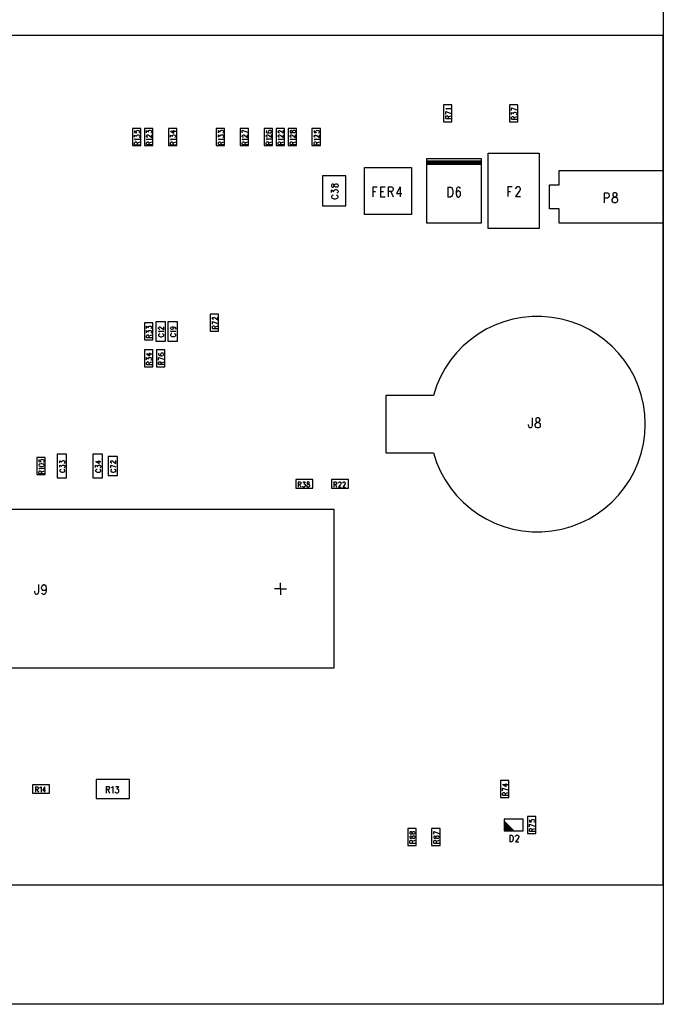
# Model space of a CAD drawing. Extents: x 11.9 to 28.1, y 10.8 to 21.2.
# Tile 5 of 12: x 19.8 to 22.5, y 14.7 to 18.8. Entities that reach past the tile are written whole.
import ezdxf

# ---------------------------------------------------------------- set-up
doc = ezdxf.new("R2010")
doc.units = 0
doc.header["$MEASUREMENT"] = 0
doc.layers.add('LAYNR1', color=2, linetype='Continuous')

msp = doc.modelspace()

# ---------------------------------------------------------------- linework, layer by layer
at = {"layer": 'LAYNR1'}
for points in [[(22.4567, 19.2045), (22.4567, 14.6545)], [(22.4567, 18.7045), (17.1317, 18.7045)], [(22.4567, 15.1545), (22.4567, 18.7045)], [(21.5517, 18.3945), (21.5507, 18.3955), (21.5477, 18.3985), (21.5697, 18.3985)], [(21.8227, 18.4015), (21.8447, 18.3935)], [(21.8227, 18.3905), (21.8227, 18.4015)], [(21.5477, 18.3865), (21.5697, 18.3785)], [(21.5477, 18.3755), (21.5477, 18.3865)], [(21.5477, 18.3575), (21.5477, 18.3645), (21.5487, 18.3675), (21.5497, 18.3675), (21.5517, 18.3685), (21.5537, 18.3685), (21.5557, 18.3675), (21.5567, 18.3675), (21.5577, 18.3645), (21.5577, 18.3575)], [(21.5477, 18.3575), (21.5697, 18.3575)], [(21.5577, 18.3635), (21.5697, 18.3685)], [(21.8227, 18.3735), (21.8227, 18.3825), (21.8307, 18.3775), (21.8307, 18.3805), (21.8317, 18.3815), (21.8327, 18.3825), (21.8357, 18.3835), (21.8377, 18.3835), (21.8417, 18.3825), (21.8437, 18.3805), (21.8447, 18.3785), (21.8447, 18.3765), (21.8437, 18.3735), (21.8427, 18.3735), (21.8407, 18.3725)], [(21.8227, 18.3535), (21.8227, 18.3615), (21.8237, 18.3635), (21.8247, 18.3645), (21.8267, 18.3655), (21.8287, 18.3655), (21.8307, 18.3645), (21.8317, 18.3635), (21.8327, 18.3615), (21.8327, 18.3535)], [(21.8327, 18.3595), (21.8447, 18.3655)], [(21.8227, 18.3535), (21.8447, 18.3535)], [(20.2477, 18.3065), (20.2477, 18.2985), (20.2567, 18.2975), (20.2557, 18.2985), (20.2547, 18.3005), (20.2547, 18.3025), (20.2557, 18.3055), (20.2577, 18.3065), (20.2607, 18.3075), (20.2627, 18.3065), (20.2667, 18.3065), (20.2687, 18.3045), (20.2697, 18.3025), (20.2697, 18.2995), (20.2687, 18.2975), (20.2677, 18.2965), (20.2657, 18.2955)], [(20.2477, 18.2785), (20.2477, 18.2875), (20.2557, 18.2825), (20.2557, 18.2855), (20.2567, 18.2865), (20.2577, 18.2875), (20.2607, 18.2885), (20.2627, 18.2885), (20.2667, 18.2875), (20.2687, 18.2865), (20.2697, 18.2835), (20.2697, 18.2815), (20.2687, 18.2785), (20.2677, 18.2785), (20.2657, 18.2775)], [(20.2977, 18.2975), (20.2977, 18.3065), (20.3057, 18.3015), (20.3057, 18.3045), (20.3067, 18.3055)], [(20.2997, 18.2795), (20.2987, 18.2805), (20.2977, 18.2815), (20.2977, 18.2845), (20.2987, 18.2865), (20.2997, 18.2875), (20.3017, 18.2885)], [(20.3027, 18.2785), (20.3017, 18.2785), (20.2997, 18.2795)], [(20.3017, 18.2885), (20.3037, 18.2885)], [(20.3037, 18.2885), (20.3057, 18.2875), (20.3087, 18.2855), (20.3197, 18.2775), (20.3197, 18.2885)], [(20.3067, 18.3055), (20.3077, 18.3065), (20.3107, 18.3075), (20.3127, 18.3075), (20.3167, 18.3065), (20.3187, 18.3045), (20.3197, 18.3025), (20.3197, 18.3005), (20.3187, 18.2975), (20.3177, 18.2965)], [(20.3177, 18.2965), (20.3157, 18.2965)], [(20.3977, 18.3035), (20.4117, 18.2955), (20.4117, 18.3075)], [(20.3977, 18.3035), (20.4197, 18.3035)], [(20.3977, 18.2785), (20.3977, 18.2875), (20.4057, 18.2825), (20.4057, 18.2855), (20.4067, 18.2865), (20.4077, 18.2875), (20.4107, 18.2885), (20.4127, 18.2885), (20.4167, 18.2875), (20.4187, 18.2865), (20.4197, 18.2835), (20.4197, 18.2815), (20.4187, 18.2785), (20.4177, 18.2785), (20.4157, 18.2775)], [(20.5977, 18.2975), (20.5977, 18.3065), (20.6057, 18.3015), (20.6057, 18.3045), (20.6067, 18.3055)], [(20.5977, 18.2795), (20.5977, 18.2885)], [(20.5977, 18.2885), (20.6057, 18.2835), (20.6057, 18.2855), (20.6067, 18.2875), (20.6077, 18.2885)], [(20.6067, 18.3055), (20.6077, 18.3065), (20.6107, 18.3075), (20.6127, 18.3075), (20.6167, 18.3065), (20.6187, 18.3045), (20.6197, 18.3025), (20.6197, 18.3005), (20.6187, 18.2975), (20.6177, 18.2965)], [(20.6077, 18.2885), (20.6107, 18.2885), (20.6127, 18.2885), (20.6167, 18.2885)], [(20.6177, 18.2965), (20.6157, 18.2965)], [(20.6187, 18.2795), (20.6177, 18.2785), (20.6157, 18.2775)], [(20.6167, 18.2885), (20.6187, 18.2865), (20.6197, 18.2845), (20.6197, 18.2815), (20.6187, 18.2795)], [(20.6977, 18.3075), (20.7197, 18.2995)], [(20.6977, 18.2965), (20.6977, 18.3075)], [(20.6997, 18.2795), (20.6987, 18.2805), (20.6977, 18.2815), (20.6977, 18.2845), (20.6987, 18.2865), (20.6997, 18.2875), (20.7017, 18.2885)], [(20.7027, 18.2785), (20.7017, 18.2785), (20.6997, 18.2795)], [(20.7017, 18.2885), (20.7037, 18.2885)], [(20.7037, 18.2885), (20.7057, 18.2875), (20.7087, 18.2855), (20.7197, 18.2775), (20.7197, 18.2885)], [(20.8007, 18.3065), (20.7987, 18.3055), (20.7977, 18.3025), (20.7977, 18.3015), (20.7987, 18.2985), (20.8017, 18.2975), (20.8067, 18.2965), (20.8117, 18.2965), (20.8167, 18.2975), (20.8187, 18.2985), (20.8197, 18.3015), (20.8197, 18.3025), (20.8187, 18.3045), (20.8167, 18.3065), (20.8127, 18.3065), (20.8117, 18.3065), (20.8087, 18.3065), (20.8067, 18.3045), (20.8057, 18.3025), (20.8057, 18.3015), (20.8067, 18.2985), (20.8087, 18.2975), (20.8117, 18.2965)], [(20.8027, 18.2785), (20.8017, 18.2785), (20.7997, 18.2795), (20.7987, 18.2805), (20.7977, 18.2825), (20.7977, 18.2855), (20.7987, 18.2865), (20.7997, 18.2875), (20.8017, 18.2885), (20.8037, 18.2885), (20.8057, 18.2875), (20.8087, 18.2865), (20.8197, 18.2785), (20.8197, 18.2895)], [(20.8517, 18.2965), (20.8497, 18.2975), (20.8487, 18.2985), (20.8477, 18.3005), (20.8477, 18.3035), (20.8487, 18.3045), (20.8497, 18.3055)], [(20.8497, 18.2795), (20.8487, 18.2805), (20.8477, 18.2815), (20.8477, 18.2845), (20.8487, 18.2865), (20.8497, 18.2875), (20.8517, 18.2885)], [(20.8497, 18.3055), (20.8517, 18.3065), (20.8537, 18.3065), (20.8557, 18.3055)], [(20.8527, 18.2785), (20.8517, 18.2785), (20.8497, 18.2795)], [(20.8527, 18.2965), (20.8517, 18.2965)], [(20.8517, 18.2885), (20.8537, 18.2885)], [(20.8537, 18.2885), (20.8557, 18.2875), (20.8587, 18.2855), (20.8697, 18.2775), (20.8697, 18.2885)], [(20.8557, 18.3055), (20.8587, 18.3045), (20.8697, 18.2965), (20.8697, 18.3075)], [(20.8987, 18.3055), (20.8977, 18.3035), (20.8977, 18.3005)], [(20.8977, 18.3005), (20.8987, 18.2975), (20.9007, 18.2965)], [(20.8997, 18.2795), (20.8987, 18.2805), (20.8977, 18.2815), (20.8977, 18.2845), (20.8987, 18.2865), (20.8997, 18.2875), (20.9017, 18.2885)], [(20.9047, 18.3055), (20.9027, 18.3065), (20.9007, 18.3065), (20.8987, 18.3055)], [(20.9027, 18.2785), (20.9017, 18.2785), (20.8997, 18.2795)], [(20.9007, 18.2965), (20.9027, 18.2965)], [(20.9017, 18.2885), (20.9037, 18.2885)], [(20.9027, 18.2965), (20.9047, 18.2975), (20.9057, 18.2995), (20.9067, 18.3025), (20.9077, 18.3045), (20.9097, 18.3065), (20.9117, 18.3075), (20.9157, 18.3075), (20.9177, 18.3065), (20.9187, 18.3055)], [(20.9037, 18.2885), (20.9057, 18.2875), (20.9087, 18.2855), (20.9197, 18.2775), (20.9197, 18.2885)], [(20.9097, 18.2965), (20.9077, 18.2985), (20.9067, 18.3005), (20.9057, 18.3045), (20.9047, 18.3055)], [(20.9177, 18.2965), (20.9157, 18.2965), (20.9117, 18.2965), (20.9097, 18.2965)], [(20.9187, 18.3055), (20.9197, 18.3035), (20.9197, 18.3005), (20.9187, 18.2975), (20.9177, 18.2965)], [(20.9977, 18.3065), (20.9977, 18.2985), (21.0067, 18.2975), (21.0057, 18.2985), (21.0047, 18.3005), (21.0047, 18.3025), (21.0057, 18.3055), (21.0077, 18.3065), (21.0107, 18.3075), (21.0127, 18.3065), (21.0167, 18.3065), (21.0187, 18.3045), (21.0197, 18.3025), (21.0197, 18.2995), (21.0187, 18.2975), (21.0177, 18.2965), (21.0157, 18.2955)], [(21.0027, 18.2785), (21.0017, 18.2785), (20.9997, 18.2785), (20.9987, 18.2795), (20.9977, 18.2815), (20.9977, 18.2845), (20.9987, 18.2865), (20.9997, 18.2865), (21.0017, 18.2875), (21.0037, 18.2875), (21.0057, 18.2865), (21.0087, 18.2855), (21.0197, 18.2775), (21.0197, 18.2885)], [(20.2517, 18.2665), (20.2507, 18.2675), (20.2477, 18.2705), (20.2697, 18.2705)], [(20.2477, 18.2475), (20.2477, 18.2555), (20.2487, 18.2575), (20.2497, 18.2585), (20.2517, 18.2595), (20.2537, 18.2595), (20.2557, 18.2585), (20.2567, 18.2575), (20.2577, 18.2555), (20.2577, 18.2475)], [(20.2477, 18.2475), (20.2697, 18.2475)], [(20.2577, 18.2535), (20.2697, 18.2595)], [(20.3017, 18.2665), (20.3007, 18.2685), (20.2977, 18.2705)], [(20.2977, 18.2705), (20.3197, 18.2705)], [(20.2977, 18.2485), (20.2977, 18.2555), (20.2987, 18.2575), (20.2997, 18.2585), (20.3017, 18.2595), (20.3037, 18.2595), (20.3057, 18.2585), (20.3067, 18.2575), (20.3077, 18.2555), (20.3077, 18.2485)], [(20.2977, 18.2485), (20.3197, 18.2485)], [(20.3077, 18.2535), (20.3197, 18.2595)], [(20.4017, 18.2665), (20.4007, 18.2675), (20.3977, 18.2705), (20.4197, 18.2705)], [(20.3977, 18.2475), (20.3977, 18.2555), (20.3987, 18.2575), (20.3997, 18.2585), (20.4017, 18.2595), (20.4037, 18.2595), (20.4057, 18.2585), (20.4067, 18.2575), (20.4077, 18.2555), (20.4077, 18.2475)], [(20.3977, 18.2475), (20.4197, 18.2475)], [(20.4077, 18.2535), (20.4197, 18.2595)], [(20.6017, 18.2665), (20.6007, 18.2685), (20.5977, 18.2705)], [(20.5977, 18.2705), (20.6197, 18.2705)], [(20.5977, 18.2485), (20.5977, 18.2555), (20.5987, 18.2575), (20.5997, 18.2585), (20.6017, 18.2595), (20.6037, 18.2595), (20.6057, 18.2585), (20.6067, 18.2575), (20.6077, 18.2555), (20.6077, 18.2485)], [(20.5977, 18.2485), (20.6197, 18.2485)], [(20.6077, 18.2535), (20.6197, 18.2595)], [(20.7017, 18.2665), (20.7007, 18.2685), (20.6977, 18.2705)], [(20.6977, 18.2705), (20.7197, 18.2705)], [(20.6977, 18.2485), (20.6977, 18.2555), (20.6987, 18.2575), (20.6997, 18.2585), (20.7017, 18.2595), (20.7037, 18.2595), (20.7057, 18.2585), (20.7067, 18.2575), (20.7077, 18.2555), (20.7077, 18.2485)], [(20.6977, 18.2485), (20.7197, 18.2485)], [(20.7077, 18.2535), (20.7197, 18.2595)], [(20.8017, 18.2675), (20.8007, 18.2685), (20.7977, 18.2715), (20.8197, 18.2715)], [(20.7977, 18.2485), (20.7977, 18.2555), (20.7987, 18.2585), (20.7997, 18.2595), (20.8017, 18.2595), (20.8037, 18.2595), (20.8057, 18.2595), (20.8067, 18.2585), (20.8077, 18.2555), (20.8077, 18.2485)], [(20.7977, 18.2485), (20.8197, 18.2485)], [(20.8077, 18.2545), (20.8197, 18.2595)], [(20.8517, 18.2665), (20.8507, 18.2685), (20.8477, 18.2705)], [(20.8477, 18.2705), (20.8697, 18.2705)], [(20.8477, 18.2485), (20.8477, 18.2555), (20.8487, 18.2575), (20.8497, 18.2585), (20.8517, 18.2595), (20.8537, 18.2595), (20.8557, 18.2585), (20.8567, 18.2575), (20.8577, 18.2555), (20.8577, 18.2485)], [(20.8477, 18.2485), (20.8697, 18.2485)], [(20.8577, 18.2535), (20.8697, 18.2595)], [(20.9017, 18.2665), (20.9007, 18.2685), (20.8977, 18.2705)], [(20.8977, 18.2705), (20.9197, 18.2705)], [(20.8977, 18.2485), (20.8977, 18.2555), (20.8987, 18.2575), (20.8997, 18.2585), (20.9017, 18.2595), (20.9037, 18.2595), (20.9057, 18.2585), (20.9067, 18.2575), (20.9077, 18.2555), (20.9077, 18.2485)], [(20.8977, 18.2485), (20.9197, 18.2485)], [(20.9077, 18.2535), (20.9197, 18.2595)], [(21.0017, 18.2665), (21.0007, 18.2675), (20.9977, 18.2705), (21.0197, 18.2705)], [(20.9977, 18.2475), (20.9977, 18.2555), (20.9987, 18.2575), (20.9997, 18.2585), (21.0017, 18.2595), (21.0037, 18.2595), (21.0057, 18.2585), (21.0067, 18.2575), (21.0077, 18.2555), (21.0077, 18.2475)], [(20.9977, 18.2475), (21.0197, 18.2475)], [(21.0077, 18.2535), (21.0197, 18.2595)], [(21.7247, 17.8965), (21.7247, 18.2115)], [(21.7247, 18.2115), (21.9387, 18.2115)], [(21.9387, 18.2115), (21.9387, 17.8965)], [(21.4667, 18.1795), (21.6967, 18.1795)], [(21.4667, 18.1775), (21.6967, 18.1775)], [(21.4667, 18.1755), (21.6967, 18.1755)], [(21.4667, 18.1735), (21.6967, 18.1735)], [(21.4667, 18.1715), (21.6967, 18.1715)], [(21.4667, 18.1695), (21.6967, 18.1695)], [(21.4667, 18.1675), (21.6967, 18.1675)], [(21.4667, 18.1655), (21.6967, 18.1655)], [(22.0217, 18.0795), (22.0217, 18.1395)], [(22.0217, 18.1395), (22.4567, 18.1395)], [(22.4567, 18.1395), (22.4567, 17.9195)], [(21.2427, 18.0715), (21.2427, 18.0295)], [(21.2427, 18.0715), (21.2617, 18.0715)], [(21.2757, 18.0715), (21.2757, 18.0295)], [(21.2757, 18.0715), (21.2947, 18.0715)], [(21.3077, 18.0715), (21.3077, 18.0295)], [(21.3077, 18.0715), (21.3217, 18.0715), (21.3257, 18.0695), (21.3267, 18.0675), (21.3287, 18.0635), (21.3287, 18.0595), (21.3267, 18.0555), (21.3257, 18.0535), (21.3217, 18.0515), (21.3077, 18.0515)], [(21.3567, 18.0715), (21.3417, 18.0435), (21.3637, 18.0435)], [(21.3567, 18.0715), (21.3567, 18.0295)], [(21.5567, 18.0705), (21.5567, 18.0285)], [(21.5567, 18.0705), (21.5677, 18.0705), (21.5717, 18.0685), (21.5747, 18.0645), (21.5757, 18.0605), (21.5777, 18.0545), (21.5777, 18.0445), (21.5757, 18.0385), (21.5747, 18.0345), (21.5717, 18.0305), (21.5677, 18.0285), (21.5567, 18.0285)], [(21.6087, 18.0645), (21.6067, 18.0685), (21.6027, 18.0705), (21.5997, 18.0705), (21.5957, 18.0685), (21.5927, 18.0625), (21.5907, 18.0525), (21.5907, 18.0425), (21.5927, 18.0345), (21.5957, 18.0305), (21.5997, 18.0285), (21.6017, 18.0285), (21.6057, 18.0305), (21.6087, 18.0345), (21.6097, 18.0405), (21.6097, 18.0425), (21.6087, 18.0485), (21.6057, 18.0525), (21.6017, 18.0545), (21.5997, 18.0545), (21.5957, 18.0525), (21.5927, 18.0485), (21.5907, 18.0425)], [(21.8067, 18.0725), (21.8067, 18.0305)], [(21.8067, 18.0725), (21.8257, 18.0725)], [(21.8407, 18.0625), (21.8407, 18.0645), (21.8427, 18.0685), (21.8437, 18.0705), (21.8467, 18.0725), (21.8527, 18.0725), (21.8557, 18.0705), (21.8567, 18.0685), (21.8587, 18.0645), (21.8587, 18.0605), (21.8567, 18.0565), (21.8537, 18.0505), (21.8397, 18.0305), (21.8597, 18.0305)], [(21.9817, 17.9795), (21.9817, 18.0795)], [(21.9817, 18.0795), (22.0217, 18.0795)], [(21.0697, 18.0475), (21.0697, 18.0585), (21.0807, 18.0525), (21.0807, 18.0555), (21.0817, 18.0575), (21.0837, 18.0585), (21.0877, 18.0605), (21.0897, 18.0605), (21.0947, 18.0585), (21.0967, 18.0565), (21.0987, 18.0535), (21.0987, 18.0505), (21.0967, 18.0475), (21.0957, 18.0465), (21.0927, 18.0455)], [(21.0767, 18.0365), (21.0737, 18.0355), (21.0717, 18.0335), (21.0697, 18.0315), (21.0697, 18.0275), (21.0717, 18.0255), (21.0737, 18.0235), (21.0767, 18.0225), (21.0807, 18.0215), (21.0877, 18.0215), (21.0917, 18.0225), (21.0947, 18.0235), (21.0967, 18.0255), (21.0987, 18.0275), (21.0987, 18.0315), (21.0967, 18.0335), (21.0947, 18.0355), (21.0917, 18.0365)], [(21.2427, 18.0515), (21.2547, 18.0515)], [(21.2757, 18.0515), (21.2877, 18.0515)], [(21.2757, 18.0295), (21.2947, 18.0295)], [(21.3187, 18.0515), (21.3287, 18.0295)], [(21.8067, 18.0525), (21.8187, 18.0525)], [(22.2097, 18.0465), (22.2097, 18.0045)], [(22.2097, 18.0465), (22.2237, 18.0465), (22.2277, 18.0445), (22.2297, 18.0425), (22.2307, 18.0385), (22.2307, 18.0325), (22.2297, 18.0285), (22.2277, 18.0265), (22.2237, 18.0245), (22.2097, 18.0245)], [(22.2647, 18.0125), (22.2637, 18.0085), (22.2617, 18.0065), (22.2577, 18.0045), (22.2517, 18.0045), (22.2467, 18.0065), (22.2457, 18.0085), (22.2437, 18.0125), (22.2437, 18.0185), (22.2457, 18.0225), (22.2487, 18.0265)], [(22.2517, 18.0465), (22.2467, 18.0445), (22.2457, 18.0405), (22.2457, 18.0365), (22.2467, 18.0325), (22.2497, 18.0305), (22.2557, 18.0285), (22.2607, 18.0265), (22.2637, 18.0225), (22.2647, 18.0185)], [(22.2487, 18.0265), (22.2527, 18.0285), (22.2587, 18.0305), (22.2617, 18.0325), (22.2637, 18.0365), (22.2637, 18.0405), (22.2617, 18.0445), (22.2577, 18.0465), (22.2517, 18.0465)], [(22.2647, 18.0185), (22.2647, 18.0125)], [(22.0217, 17.9795), (21.9817, 17.9795)], [(22.0217, 17.9195), (22.0217, 17.9795)], [(22.4567, 17.9195), (22.0217, 17.9195)], [(21.9387, 17.8965), (21.7247, 17.8965)], [(20.3367, 17.5065), (20.3367, 17.4265)], [(20.3767, 17.5065), (20.3367, 17.5065)], [(20.3767, 17.4265), (20.3767, 17.5065)], [(20.3867, 17.5065), (20.3867, 17.4265)], [(20.4267, 17.5065), (20.3867, 17.5065)], [(20.4267, 17.4265), (20.4267, 17.5065)], [(20.5777, 17.5165), (20.5767, 17.5165), (20.5747, 17.5175), (20.5737, 17.5175), (20.5727, 17.5195), (20.5727, 17.5225), (20.5737, 17.5245), (20.5747, 17.5255), (20.5767, 17.5255), (20.5787, 17.5255), (20.5807, 17.5255), (20.5837, 17.5235), (20.5947, 17.5155), (20.5947, 17.5265)], [(20.5727, 17.5085), (20.5947, 17.5005)], [(20.5727, 17.4975), (20.5727, 17.5085)], [(20.2977, 17.4795), (20.2977, 17.4885), (20.3057, 17.4835), (20.3057, 17.4855), (20.3067, 17.4875), (20.3077, 17.4885), (20.3107, 17.4895), (20.3127, 17.4895), (20.3167, 17.4885), (20.3187, 17.4865), (20.3197, 17.4845)], [(20.2977, 17.4615), (20.2977, 17.4705), (20.3057, 17.4655), (20.3057, 17.4675), (20.3067, 17.4695), (20.3077, 17.4705), (20.3107, 17.4705), (20.3127, 17.4705), (20.3167, 17.4705), (20.3187, 17.4685), (20.3197, 17.4665), (20.3197, 17.4635), (20.3187, 17.4615), (20.3177, 17.4605), (20.3157, 17.4595)], [(20.2977, 17.4415), (20.2977, 17.4485), (20.2987, 17.4505), (20.2997, 17.4515), (20.3017, 17.4525), (20.3037, 17.4525), (20.3057, 17.4515), (20.3067, 17.4505), (20.3077, 17.4485), (20.3077, 17.4415)], [(20.3077, 17.4465), (20.3197, 17.4525)], [(20.3197, 17.4845), (20.3197, 17.4815), (20.3187, 17.4795), (20.3177, 17.4785), (20.3157, 17.4785)], [(20.3517, 17.4755), (20.3497, 17.4765), (20.3487, 17.4775), (20.3477, 17.4785), (20.3477, 17.4815), (20.3487, 17.4835), (20.3497, 17.4845)], [(20.3517, 17.4635), (20.3507, 17.4655), (20.3477, 17.4675), (20.3697, 17.4675)], [(20.3527, 17.4565), (20.3507, 17.4555), (20.3487, 17.4545), (20.3477, 17.4525), (20.3477, 17.4495)], [(20.3497, 17.4845), (20.3517, 17.4855), (20.3537, 17.4855), (20.3557, 17.4845)], [(20.3527, 17.4755), (20.3517, 17.4755)], [(20.3557, 17.4845), (20.3587, 17.4825), (20.3697, 17.4745), (20.3697, 17.4855)], [(20.3697, 17.4495), (20.3697, 17.4525), (20.3687, 17.4545), (20.3667, 17.4555), (20.3637, 17.4565)], [(20.4047, 17.4855), (20.4077, 17.4845), (20.4097, 17.4835), (20.4107, 17.4805), (20.4107, 17.4805), (20.4097, 17.4775), (20.4077, 17.4765), (20.4047, 17.4755), (20.4037, 17.4755), (20.4007, 17.4765), (20.3987, 17.4775), (20.3977, 17.4805), (20.3977, 17.4805), (20.3987, 17.4835), (20.4007, 17.4845), (20.4047, 17.4855), (20.4097, 17.4855), (20.4157, 17.4845), (20.4187, 17.4835), (20.4197, 17.4805), (20.4197, 17.4795), (20.4187, 17.4765), (20.4167, 17.4765)], [(20.4017, 17.4645), (20.4007, 17.4655), (20.3977, 17.4685), (20.4197, 17.4685)], [(20.4027, 17.4565), (20.4007, 17.4565), (20.3987, 17.4545), (20.3977, 17.4525), (20.3977, 17.4495), (20.3987, 17.4485), (20.4007, 17.4465), (20.4027, 17.4455), (20.4057, 17.4455), (20.4107, 17.4455), (20.4137, 17.4455), (20.4167, 17.4465), (20.4187, 17.4485), (20.4197, 17.4495), (20.4197, 17.4525), (20.4187, 17.4545), (20.4167, 17.4565), (20.4137, 17.4565)], [(20.5727, 17.4785), (20.5727, 17.4865), (20.5737, 17.4885), (20.5747, 17.4895), (20.5767, 17.4905), (20.5787, 17.4905), (20.5807, 17.4895), (20.5817, 17.4885), (20.5827, 17.4865), (20.5827, 17.4785)], [(20.5727, 17.4785), (20.5947, 17.4785)], [(20.5827, 17.4845), (20.5947, 17.4905)], [(20.2977, 17.4415), (20.3197, 17.4415)], [(20.3367, 17.4265), (20.3767, 17.4265)], [(20.3477, 17.4495), (20.3487, 17.4475), (20.3507, 17.4465), (20.3527, 17.4455), (20.3557, 17.4445), (20.3607, 17.4445), (20.3637, 17.4455), (20.3667, 17.4465), (20.3687, 17.4475), (20.3697, 17.4495)], [(20.3867, 17.4265), (20.4267, 17.4265)], [(20.2977, 17.3735), (20.3117, 17.3655), (20.3117, 17.3775)], [(20.2977, 17.3735), (20.3197, 17.3735)], [(20.3507, 17.3755), (20.3487, 17.3745), (20.3477, 17.3725), (20.3477, 17.3705), (20.3487, 17.3685), (20.3517, 17.3665), (20.3567, 17.3655), (20.3617, 17.3655), (20.3667, 17.3665), (20.3687, 17.3685), (20.3697, 17.3705), (20.3697, 17.3715), (20.3687, 17.3735), (20.3667, 17.3755), (20.3627, 17.3765), (20.3617, 17.3765), (20.3587, 17.3755), (20.3567, 17.3735), (20.3557, 17.3715), (20.3557, 17.3705), (20.3567, 17.3685), (20.3587, 17.3665), (20.3617, 17.3655)], [(20.2977, 17.3485), (20.2977, 17.3575), (20.3057, 17.3525), (20.3057, 17.3545), (20.3067, 17.3565), (20.3077, 17.3575), (20.3107, 17.3575), (20.3127, 17.3575), (20.3167, 17.3575), (20.3187, 17.3555), (20.3197, 17.3535), (20.3197, 17.3505), (20.3187, 17.3485), (20.3177, 17.3475), (20.3157, 17.3465)], [(20.2977, 17.3285), (20.2977, 17.3355), (20.2987, 17.3385), (20.2997, 17.3385), (20.3017, 17.3395), (20.3037, 17.3395), (20.3057, 17.3385), (20.3067, 17.3385), (20.3077, 17.3355), (20.3077, 17.3285)], [(20.2977, 17.3285), (20.3197, 17.3285)], [(20.3077, 17.3345), (20.3197, 17.3395)], [(20.3477, 17.3585), (20.3697, 17.3505)], [(20.3477, 17.3475), (20.3477, 17.3585)], [(20.3477, 17.3295), (20.3477, 17.3365), (20.3487, 17.3385), (20.3497, 17.3395), (20.3517, 17.3405), (20.3537, 17.3405), (20.3557, 17.3395), (20.3567, 17.3385), (20.3577, 17.3365), (20.3577, 17.3295)], [(20.3477, 17.3295), (20.3697, 17.3295)], [(20.3577, 17.3345), (20.3697, 17.3405)], [(21.2967, 17.1995), (21.2967, 16.9595)], [(21.4967, 17.1995), (21.2967, 17.1995)], [(21.9087, 17.1055), (21.9087, 17.0735), (21.9077, 17.0675), (21.9057, 17.0655), (21.9027, 17.0635), (21.8997, 17.0635), (21.8967, 17.0655)], [(21.9297, 17.0635), (21.9247, 17.0655), (21.9237, 17.0675), (21.9217, 17.0715), (21.9217, 17.0775), (21.9237, 17.0815), (21.9267, 17.0855), (21.9307, 17.0875), (21.9367, 17.0895), (21.9397, 17.0915), (21.9417, 17.0955), (21.9417, 17.0995), (21.9397, 17.1035), (21.9357, 17.1055), (21.9297, 17.1055)], [(21.9297, 17.1055), (21.9247, 17.1035), (21.9237, 17.0995), (21.9237, 17.0955), (21.9247, 17.0915), (21.9277, 17.0895), (21.9337, 17.0875), (21.9387, 17.0855), (21.9417, 17.0815), (21.9427, 17.0775), (21.9427, 17.0715), (21.9417, 17.0675), (21.9397, 17.0655), (21.9357, 17.0635), (21.9297, 17.0635)], [(21.8967, 17.0655), (21.8957, 17.0675), (21.8937, 17.0735), (21.8937, 17.0775)], [(21.2967, 16.9595), (21.4967, 16.9595)], [(19.8477, 16.9315), (19.8477, 16.9235), (19.8567, 16.9225), (19.8557, 16.9235), (19.8547, 16.9255), (19.8547, 16.9275), (19.8557, 16.9305), (19.8577, 16.9315), (19.8607, 16.9325), (19.8627, 16.9315), (19.8667, 16.9315), (19.8687, 16.9295), (19.8697, 16.9275), (19.8697, 16.9245), (19.8687, 16.9225), (19.8677, 16.9215), (19.8657, 16.9205)], [(19.9237, 16.9545), (19.9237, 16.8545)], [(19.9637, 16.9545), (19.9237, 16.9545)], [(19.9347, 16.9175), (19.9347, 16.9265), (19.9437, 16.9215), (19.9437, 16.9235), (19.9447, 16.9255), (19.9457, 16.9265), (19.9487, 16.9275), (19.9507, 16.9275), (19.9537, 16.9265), (19.9557, 16.9245), (19.9567, 16.9225), (19.9567, 16.9195), (19.9557, 16.9175), (19.9547, 16.9165), (19.9527, 16.9155)], [(19.9637, 16.8545), (19.9637, 16.9545)], [(20.1137, 16.9545), (20.0737, 16.9545)], [(20.0737, 16.9545), (20.0737, 16.8545)], [(20.0847, 16.9235), (20.0997, 16.9155), (20.0997, 16.9275)], [(20.0847, 16.9235), (20.1067, 16.9235)], [(20.1137, 16.8545), (20.1137, 16.9545)], [(20.1767, 16.9445), (20.1367, 16.9445)], [(20.1367, 16.9445), (20.1367, 16.8645)], [(20.1527, 16.9165), (20.1517, 16.9165), (20.1497, 16.9175), (20.1487, 16.9185), (20.1477, 16.9195), (20.1477, 16.9235), (20.1487, 16.9245), (20.1497, 16.9255), (20.1517, 16.9265), (20.1537, 16.9265), (20.1557, 16.9255), (20.1587, 16.9235), (20.1697, 16.9155), (20.1697, 16.9275)], [(20.1767, 16.8645), (20.1767, 16.9445)], [(19.8517, 16.8915), (19.8507, 16.8925), (19.8477, 16.8955), (19.8697, 16.8955)], [(19.8477, 16.8725), (19.8477, 16.8805), (19.8487, 16.8825), (19.8497, 16.8835), (19.8517, 16.8845), (19.8537, 16.8845), (19.8557, 16.8835), (19.8567, 16.8825), (19.8577, 16.8805), (19.8577, 16.8725)], [(19.8577, 16.8785), (19.8697, 16.8845)], [(19.9347, 16.8995), (19.9347, 16.9075), (19.9437, 16.9035), (19.9437, 16.9055), (19.9447, 16.9075), (19.9457, 16.9075), (19.9487, 16.9085), (19.9507, 16.9085), (19.9537, 16.9075), (19.9557, 16.9065), (19.9567, 16.9035), (19.9567, 16.9015), (19.9557, 16.8995), (19.9547, 16.8985), (19.9527, 16.8975)], [(19.9407, 16.8905), (19.9387, 16.8895), (19.9367, 16.8885), (19.9347, 16.8865), (19.9347, 16.8835), (19.9367, 16.8815), (19.9387, 16.8805), (19.9407, 16.8795), (19.9437, 16.8785), (19.9487, 16.8785), (19.9517, 16.8795), (19.9537, 16.8805), (19.9557, 16.8815), (19.9567, 16.8835), (19.9567, 16.8865), (19.9557, 16.8885), (19.9537, 16.8895), (19.9517, 16.8905)], [(20.0847, 16.8985), (20.0847, 16.9075), (20.0937, 16.9025), (20.0937, 16.9055), (20.0947, 16.9065), (20.0957, 16.9075), (20.0987, 16.9085), (20.1007, 16.9085), (20.1037, 16.9075), (20.1057, 16.9055), (20.1067, 16.9035), (20.1067, 16.9015), (20.1057, 16.8985), (20.1047, 16.8985), (20.1027, 16.8975)], [(20.0907, 16.8905), (20.0887, 16.8895), (20.0867, 16.8875), (20.0847, 16.8865), (20.0847, 16.8825), (20.0867, 16.8815), (20.0887, 16.8795), (20.0907, 16.8785), (20.0937, 16.8785)], [(20.0937, 16.8785), (20.0987, 16.8785)], [(20.0987, 16.8785), (20.1017, 16.8785), (20.1037, 16.8795), (20.1057, 16.8815), (20.1067, 16.8825), (20.1067, 16.8865), (20.1057, 16.8875), (20.1037, 16.8895), (20.1017, 16.8905)], [(20.1477, 16.9085), (20.1697, 16.9005)], [(20.1477, 16.8975), (20.1477, 16.9085)], [(20.1527, 16.8905), (20.1507, 16.8895), (20.1487, 16.8885), (20.1477, 16.8865), (20.1477, 16.8835), (20.1487, 16.8815), (20.1507, 16.8805), (20.1527, 16.8795), (20.1557, 16.8785), (20.1607, 16.8785), (20.1637, 16.8795), (20.1667, 16.8805), (20.1687, 16.8815), (20.1697, 16.8835), (20.1697, 16.8865), (20.1687, 16.8885), (20.1667, 16.8895), (20.1637, 16.8905)], [(19.8477, 16.8725), (19.8697, 16.8725)], [(19.9237, 16.8545), (19.9637, 16.8545)], [(20.0737, 16.8545), (20.1137, 16.8545)], [(20.1367, 16.8645), (20.1767, 16.8645)], [(20.9307, 16.8385), (20.9307, 16.8165)], [(20.9307, 16.8385), (20.9377, 16.8385), (20.9407, 16.8375), (20.9417, 16.8365), (20.9417, 16.8345), (20.9417, 16.8315), (20.9417, 16.8295), (20.9407, 16.8285), (20.9377, 16.8275), (20.9307, 16.8275)], [(20.9507, 16.8385), (20.9597, 16.8385), (20.9547, 16.8295), (20.9577, 16.8295), (20.9587, 16.8285), (20.9597, 16.8275), (20.9607, 16.8245), (20.9607, 16.8225), (20.9597, 16.8195), (20.9577, 16.8175), (20.9557, 16.8165), (20.9537, 16.8165), (20.9507, 16.8175), (20.9497, 16.8185), (20.9497, 16.8205)], [(21.0807, 16.8385), (21.0807, 16.8165)], [(21.0807, 16.8385), (21.0877, 16.8385), (21.0907, 16.8375), (21.0917, 16.8365), (21.0917, 16.8345), (21.0917, 16.8315), (21.0917, 16.8295), (21.0907, 16.8285), (21.0877, 16.8275), (21.0807, 16.8275)], [(21.0997, 16.8325), (21.0997, 16.8345), (21.1007, 16.8365), (21.1017, 16.8375), (21.1037, 16.8385), (21.1067, 16.8385), (21.1077, 16.8375), (21.1087, 16.8365), (21.1097, 16.8345), (21.1097, 16.8315), (21.1087, 16.8295), (21.1077, 16.8265), (21.0997, 16.8165), (21.1107, 16.8165)], [(21.1187, 16.8325), (21.1187, 16.8345), (21.1187, 16.8365), (21.1197, 16.8375), (21.1217, 16.8385), (21.1247, 16.8385), (21.1267, 16.8375), (21.1267, 16.8365), (21.1277, 16.8345), (21.1277, 16.8315), (21.1267, 16.8295), (21.1257, 16.8265), (21.1177, 16.8165), (21.1287, 16.8165)], [(20.9367, 16.8275), (20.9417, 16.8165)], [(21.0867, 16.8275), (21.0917, 16.8165)], [(18.8357, 16.7245), (21.0797, 16.7245)], [(21.0797, 16.7245), (21.0797, 16.0595)], [(19.8457, 16.4085), (19.8457, 16.3775), (19.8437, 16.3715), (19.8427, 16.3695), (19.8397, 16.3675), (19.8367, 16.3675), (19.8337, 16.3695), (19.8327, 16.3715), (19.8307, 16.3775), (19.8307, 16.3815)], [(19.8777, 16.3945), (19.8767, 16.3885), (19.8737, 16.3845), (19.8697, 16.3835), (19.8677, 16.3835), (19.8637, 16.3845), (19.8607, 16.3885), (19.8587, 16.3945), (19.8587, 16.3965), (19.8607, 16.4025), (19.8637, 16.4065), (19.8677, 16.4085), (19.8697, 16.4085), (19.8737, 16.4065), (19.8767, 16.4025), (19.8777, 16.3945), (19.8777, 16.3845), (19.8767, 16.3755), (19.8737, 16.3695), (19.8697, 16.3675), (19.8667, 16.3675), (19.8617, 16.3695), (19.8607, 16.3735)], [(20.8567, 16.3915), (20.8317, 16.3915)], [(20.8567, 16.3915), (20.8567, 16.4165)], [(20.8567, 16.3915), (20.8817, 16.3915)], [(20.8567, 16.3915), (20.8567, 16.3665)], [(21.0797, 16.0595), (18.8357, 16.0595)], [(19.8337, 15.5635), (19.8337, 15.5415)], [(19.8337, 15.5635), (19.8417, 15.5635), (19.8437, 15.5625), (19.8447, 15.5615), (19.8457, 15.5595), (19.8457, 15.5565), (19.8447, 15.5545), (19.8437, 15.5535), (19.8417, 15.5525), (19.8337, 15.5525)], [(19.8527, 15.5595), (19.8537, 15.5605), (19.8567, 15.5635), (19.8567, 15.5415)], [(19.8717, 15.5635), (19.8637, 15.5485), (19.8757, 15.5485)], [(19.8717, 15.5635), (19.8717, 15.5415)], [(20.2267, 15.5945), (20.0867, 15.5945)], [(20.0867, 15.5945), (20.0867, 15.5145)], [(20.1287, 15.5655), (20.1287, 15.5375)], [(20.1287, 15.5655), (20.1377, 15.5655), (20.1407, 15.5645), (20.1417, 15.5635), (20.1427, 15.5605), (20.1427, 15.5575), (20.1417, 15.5555), (20.1407, 15.5535), (20.1377, 15.5525), (20.1287, 15.5525)], [(20.1517, 15.5605), (20.1537, 15.5615), (20.1567, 15.5655), (20.1567, 15.5375)], [(20.1687, 15.5655), (20.1797, 15.5655), (20.1737, 15.5555)], [(20.2267, 15.5145), (20.2267, 15.5945)], [(21.7847, 15.5735), (21.7997, 15.5655), (21.7997, 15.5775)], [(21.7847, 15.5735), (21.8067, 15.5735)], [(21.7847, 15.5575), (21.8067, 15.5505)], [(21.7847, 15.5465), (21.7847, 15.5575)], [(19.8397, 15.5525), (19.8457, 15.5415)], [(20.1357, 15.5525), (20.1427, 15.5375)], [(20.1737, 15.5555), (20.1767, 15.5555), (20.1787, 15.5535), (20.1797, 15.5525), (20.1807, 15.5485), (20.1807, 15.5455), (20.1797, 15.5415), (20.1777, 15.5385), (20.1747, 15.5375), (20.1717, 15.5375), (20.1687, 15.5385), (20.1667, 15.5405), (20.1657, 15.5425)], [(21.7847, 15.5285), (21.7847, 15.5355), (21.7867, 15.5385), (21.7877, 15.5385), (21.7897, 15.5395), (21.7917, 15.5395), (21.7937, 15.5385), (21.7947, 15.5385), (21.7957, 15.5355), (21.7957, 15.5285)], [(21.7847, 15.5285), (21.8067, 15.5285)], [(21.7957, 15.5345), (21.8067, 15.5395)], [(20.0867, 15.5145), (20.2267, 15.5145)], [(21.7917, 15.4195), (21.8317, 15.3795)], [(21.7917, 15.4155), (21.8277, 15.3795)], [(21.7917, 15.4115), (21.8237, 15.3795)], [(21.7917, 15.4075), (21.8197, 15.3795)], [(21.7917, 15.4035), (21.8157, 15.3795)], [(21.7917, 15.3995), (21.8117, 15.3795)], [(21.7917, 15.3955), (21.8077, 15.3795)], [(21.8977, 15.4255), (21.8977, 15.4175), (21.9067, 15.4165), (21.9057, 15.4175), (21.9047, 15.4195), (21.9047, 15.4225), (21.9057, 15.4245), (21.9077, 15.4265), (21.9107, 15.4275), (21.9127, 15.4265), (21.9167, 15.4255), (21.9187, 15.4235), (21.9197, 15.4215), (21.9197, 15.4195), (21.9187, 15.4165), (21.9177, 15.4155), (21.9157, 15.4155)], [(21.8977, 15.4075), (21.9197, 15.3995)], [(21.8977, 15.3965), (21.8977, 15.4075)], [(21.4067, 15.3715), (21.4077, 15.3745), (21.4097, 15.3755), (21.4117, 15.3765), (21.4157, 15.3765), (21.4177, 15.3755), (21.4187, 15.3755), (21.4197, 15.3725), (21.4197, 15.3695), (21.4187, 15.3675), (21.4177, 15.3665), (21.4157, 15.3655), (21.4117, 15.3655), (21.4097, 15.3665), (21.4077, 15.3675), (21.4067, 15.3705), (21.4057, 15.3735), (21.4047, 15.3755), (21.4027, 15.3755), (21.4007, 15.3755), (21.3987, 15.3755), (21.3977, 15.3725), (21.3977, 15.3695)], [(21.3977, 15.3695), (21.3987, 15.3675), (21.4007, 15.3665), (21.4027, 15.3665), (21.4047, 15.3675), (21.4057, 15.3685), (21.4067, 15.3715)], [(21.3977, 15.3515), (21.3987, 15.3485), (21.4007, 15.3485), (21.4027, 15.3485), (21.4047, 15.3485), (21.4057, 15.3505), (21.4067, 15.3535), (21.4077, 15.3555), (21.4097, 15.3575), (21.4117, 15.3585), (21.4157, 15.3585), (21.4177, 15.3575), (21.4187, 15.3565), (21.4197, 15.3545)], [(21.4197, 15.3545), (21.4197, 15.3515), (21.4187, 15.3485), (21.4177, 15.3485), (21.4157, 15.3475), (21.4117, 15.3475), (21.4097, 15.3485), (21.4077, 15.3495), (21.4067, 15.3515), (21.4057, 15.3555), (21.4047, 15.3565), (21.4027, 15.3575), (21.4007, 15.3575), (21.3987, 15.3565), (21.3977, 15.3545)], [(21.3977, 15.3545), (21.3977, 15.3515)], [(21.4977, 15.3765), (21.5197, 15.3685)], [(21.4977, 15.3655), (21.4977, 15.3765)], [(21.4977, 15.3515), (21.4987, 15.3485), (21.5007, 15.3485), (21.5027, 15.3485), (21.5047, 15.3485), (21.5057, 15.3505), (21.5067, 15.3535), (21.5077, 15.3555), (21.5097, 15.3575), (21.5117, 15.3585), (21.5157, 15.3585), (21.5177, 15.3575), (21.5187, 15.3565), (21.5197, 15.3545)], [(21.5197, 15.3545), (21.5197, 15.3515), (21.5187, 15.3485), (21.5177, 15.3485), (21.5157, 15.3475), (21.5117, 15.3475), (21.5097, 15.3485), (21.5077, 15.3495), (21.5067, 15.3515), (21.5057, 15.3555), (21.5047, 15.3565), (21.5027, 15.3575), (21.5007, 15.3575), (21.4987, 15.3565), (21.4977, 15.3545)], [(21.4977, 15.3545), (21.4977, 15.3515)], [(21.7917, 15.3915), (21.8037, 15.3795)], [(21.7917, 15.3875), (21.7997, 15.3795)], [(21.7917, 15.3835), (21.7957, 15.3795)], [(21.8157, 15.3615), (21.8157, 15.3335)], [(21.8157, 15.3615), (21.8227, 15.3615), (21.8257, 15.3605), (21.8277, 15.3575), (21.8287, 15.3555), (21.8297, 15.3515), (21.8297, 15.3445), (21.8287, 15.3405), (21.8277, 15.3375), (21.8257, 15.3345), (21.8227, 15.3335), (21.8157, 15.3335)], [(21.8417, 15.3605), (21.8437, 15.3615), (21.8487, 15.3615), (21.8507, 15.3605), (21.8517, 15.3595), (21.8527, 15.3565), (21.8527, 15.3535), (21.8517, 15.3515), (21.8497, 15.3475), (21.8387, 15.3335), (21.8537, 15.3335)], [(21.8397, 15.3555), (21.8397, 15.3565), (21.8407, 15.3595), (21.8417, 15.3605)], [(21.8977, 15.3785), (21.8977, 15.3855), (21.8987, 15.3885), (21.8997, 15.3885), (21.9017, 15.3895), (21.9037, 15.3895), (21.9057, 15.3885), (21.9067, 15.3885), (21.9077, 15.3855), (21.9077, 15.3785)], [(21.8977, 15.3785), (21.9197, 15.3785)], [(21.9077, 15.3845), (21.9197, 15.3895)], [(21.3977, 15.3285), (21.3977, 15.3365), (21.3987, 15.3385), (21.3997, 15.3395), (21.4017, 15.3405), (21.4037, 15.3405), (21.4057, 15.3395), (21.4067, 15.3385), (21.4077, 15.3365), (21.4077, 15.3285)], [(21.3977, 15.3285), (21.4197, 15.3285)], [(21.4077, 15.3345), (21.4197, 15.3405)], [(21.4977, 15.3285), (21.4977, 15.3365), (21.4987, 15.3385), (21.4997, 15.3395), (21.5017, 15.3405), (21.5037, 15.3405), (21.5057, 15.3395), (21.5067, 15.3385), (21.5077, 15.3365), (21.5077, 15.3285)], [(21.4977, 15.3285), (21.5197, 15.3285)], [(21.5077, 15.3345), (21.5197, 15.3405)], [(17.1317, 15.1545), (22.4567, 15.1545)], [(22.4567, 14.6545), (17.1317, 14.6545)]]:
    msp.add_lwpolyline(points, dxfattribs=at)
for points in [[(21.5737, 18.3435), (21.5737, 18.4145), (21.5387, 18.4145), (21.5387, 18.3435), (21.5737, 18.3435)], [(21.8137, 18.4145), (21.8137, 18.3435), (21.8487, 18.3435), (21.8487, 18.4145), (21.8137, 18.4145)], [(20.2387, 18.3145), (20.2387, 18.2435), (20.2737, 18.2435), (20.2737, 18.3145), (20.2387, 18.3145)], [(20.3237, 18.2435), (20.3237, 18.3145), (20.2887, 18.3145), (20.2887, 18.2435), (20.3237, 18.2435)], [(20.4237, 18.2435), (20.4237, 18.3145), (20.3887, 18.3145), (20.3887, 18.2435), (20.4237, 18.2435)], [(20.6237, 18.2435), (20.6237, 18.3145), (20.5887, 18.3145), (20.5887, 18.2435), (20.6237, 18.2435)], [(20.7237, 18.2435), (20.7237, 18.3145), (20.6887, 18.3145), (20.6887, 18.2435), (20.7237, 18.2435)], [(20.8237, 18.2435), (20.8237, 18.3145), (20.7887, 18.3145), (20.7887, 18.2435), (20.8237, 18.2435)], [(20.8387, 18.3145), (20.8387, 18.2435), (20.8737, 18.2435), (20.8737, 18.3145), (20.8387, 18.3145)], [(20.9237, 18.2435), (20.9237, 18.3145), (20.8887, 18.3145), (20.8887, 18.2435), (20.9237, 18.2435)], [(21.0237, 18.2435), (21.0237, 18.3145), (20.9887, 18.3145), (20.9887, 18.2435), (21.0237, 18.2435)], [(21.4047, 17.9555), (21.2077, 17.9555), (21.2077, 18.1525), (21.4047, 18.1525), (21.4047, 17.9555)], [(21.4667, 18.1885), (21.4667, 17.9205), (21.6967, 17.9205), (21.6967, 18.1885), (21.4667, 18.1885)], [(21.0327, 18.1175), (21.0327, 17.9915), (21.1307, 17.9915), (21.1307, 18.1175), (21.0327, 18.1175)], [(21.0697, 18.0745), (21.0717, 18.0715), (21.0737, 18.0705), (21.0767, 18.0705), (21.0797, 18.0715), (21.0807, 18.0735), (21.0817, 18.0775), (21.0837, 18.0805), (21.0857, 18.0825), (21.0887, 18.0835), (21.0927, 18.0835), (21.0957, 18.0825), (21.0967, 18.0815), (21.0987, 18.0785), (21.0987, 18.0745), (21.0967, 18.0715), (21.0957, 18.0705), (21.0927, 18.0695), (21.0887, 18.0695), (21.0857, 18.0705), (21.0837, 18.0725), (21.0817, 18.0755), (21.0807, 18.0795), (21.0797, 18.0815), (21.0767, 18.0825), (21.0737, 18.0825), (21.0717, 18.0815), (21.0697, 18.0785), (21.0697, 18.0745)], [(20.5637, 17.5395), (20.5637, 17.4685), (20.5987, 17.4685), (20.5987, 17.5395), (20.5637, 17.5395)], [(20.3237, 17.4315), (20.3237, 17.5025), (20.2887, 17.5025), (20.2887, 17.4315), (20.3237, 17.4315)], [(20.2887, 17.3895), (20.2887, 17.3185), (20.3237, 17.3185), (20.3237, 17.3895), (20.2887, 17.3895)], [(20.3387, 17.3895), (20.3387, 17.3185), (20.3737, 17.3185), (20.3737, 17.3895), (20.3387, 17.3895)], [(19.8737, 16.8685), (19.8737, 16.9395), (19.8387, 16.9395), (19.8387, 16.8685), (19.8737, 16.8685)], [(19.8477, 16.9075), (19.8487, 16.9045), (19.8517, 16.9035), (19.8567, 16.9025), (19.8597, 16.9025), (19.8657, 16.9035), (19.8687, 16.9045), (19.8697, 16.9075), (19.8697, 16.9085), (19.8687, 16.9115), (19.8657, 16.9125), (19.8597, 16.9135), (19.8567, 16.9135), (19.8517, 16.9125), (19.8487, 16.9115), (19.8477, 16.9085), (19.8477, 16.9075)], [(20.9207, 16.8115), (20.9917, 16.8115), (20.9917, 16.8475), (20.9207, 16.8475), (20.9207, 16.8115)], [(20.9717, 16.8385), (20.9687, 16.8375), (20.9687, 16.8355), (20.9687, 16.8325), (20.9687, 16.8305), (20.9707, 16.8295), (20.9737, 16.8285), (20.9767, 16.8275), (20.9777, 16.8255), (20.9787, 16.8235), (20.9787, 16.8205), (20.9777, 16.8185), (20.9767, 16.8175), (20.9747, 16.8165), (20.9717, 16.8165), (20.9687, 16.8175), (20.9687, 16.8185), (20.9677, 16.8205), (20.9677, 16.8235), (20.9687, 16.8255), (20.9697, 16.8275), (20.9727, 16.8285), (20.9757, 16.8295), (20.9767, 16.8305), (20.9777, 16.8325), (20.9777, 16.8355), (20.9767, 16.8375), (20.9747, 16.8385), (20.9717, 16.8385)], [(21.0707, 16.8115), (21.1417, 16.8115), (21.1417, 16.8475), (21.0707, 16.8475), (21.0707, 16.8115)], [(19.8207, 15.5365), (19.8917, 15.5365), (19.8917, 15.5725), (19.8207, 15.5725), (19.8207, 15.5365)], [(21.8117, 15.5185), (21.8117, 15.5895), (21.7767, 15.5895), (21.7767, 15.5185), (21.8117, 15.5185)], [(21.9237, 15.3685), (21.9237, 15.4395), (21.8887, 15.4395), (21.8887, 15.3685), (21.9237, 15.3685)], [(21.8707, 15.3795), (21.8707, 15.4285), (21.7917, 15.4285), (21.7917, 15.3795), (21.8707, 15.3795)], [(21.3887, 15.3895), (21.3887, 15.3185), (21.4237, 15.3185), (21.4237, 15.3895), (21.3887, 15.3895)], [(21.4887, 15.3895), (21.4887, 15.3185), (21.5237, 15.3185), (21.5237, 15.3895), (21.4887, 15.3895)]]:
    msp.add_lwpolyline(points, close=True, dxfattribs=at)
msp.add_lwpolyline([(21.4967, 16.9595, 7.371727), (21.4967, 17.1995)], format="xyb", dxfattribs=at)

doc.saveas('drawing.dxf')
